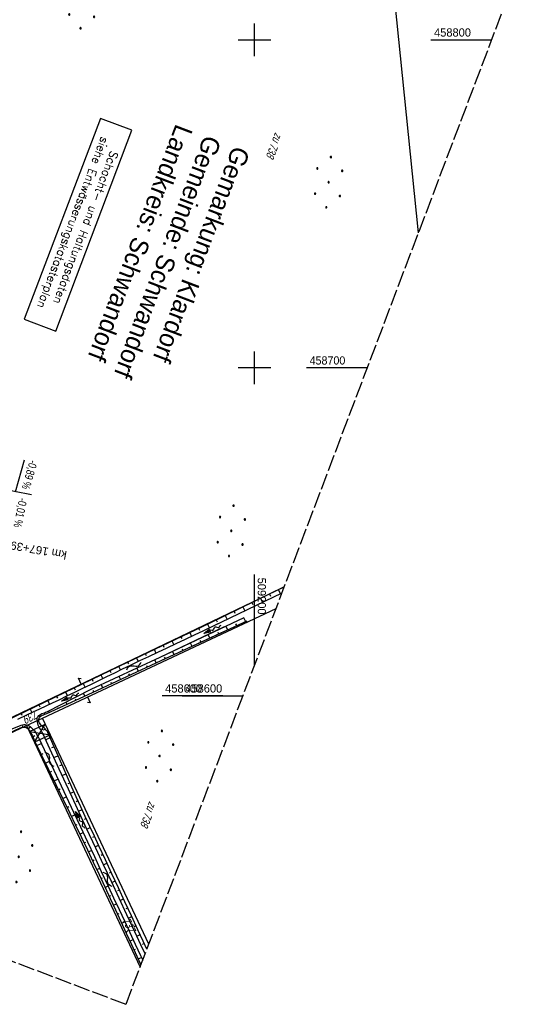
# Model space of a CAD drawing. Extents: x 508892 to 509489, y 458506 to 459473.
# Tile 19 of 62: x 509128 to 509287, y 458506 to 458806. Entities that reach past the tile are written whole.
import ezdxf
from ezdxf.enums import TextEntityAlignment as Align

# ---------------------------------------------------------------- set-up
doc = ezdxf.new("R2010")
doc.units = 0
doc.header["$LTSCALE"] = 10
doc.header["$MEASUREMENT"] = 0
doc.linetypes.add('LT00', pattern=[0])
doc.linetypes.add('LT14', pattern=[0.6, 0.5, -0.1])
doc.layers.get('0').update_dxf_attribs({"linetype": 'LT00'})
for name, color, linetype in [('--EL_TEXT_KASTEN', 182, 'Continuous'), ('--FLIEßRICHTPFEIL', 180, 'Continuous'), ('--WASSER_NUTZUNG', 180, 'Continuous'), ('-EL-93-1', 250, 'LT00'), ('-GRA-20O', 250, 'LT00'), ('DFK_FLUR_NR', 250, 'LT00'), ('DFK_KATASTER', 250, 'LT00'), ('DFK_NUTZUNG', 250, 'LT00'), ('DFK_TOPO-ANL', 252, 'LT00'), ('GRENZNAME_B', 250, 'Continuous'), ('STROM_FREILTG', 80, 'STROMFREILEITUNG'), ('V111_BOESCH', 250, 'LT00'), ('V111_BOSCHUNG', 250, 'LT00'), ('V111_RASTER', 250, 'LT00'), ('V112_BOESCH', 250, 'LT00'), ('V112_BOSCHUNG', 250, 'LT00'), ('V112_RASTER', 250, 'LT00')]:
    doc.layers.add(name, color=color, linetype=linetype)
doc.layers.add('-BLATT_111-RAND', color=7, linetype='LT14', plot=False)
doc.styles.add('Arial', font='ARIAL.TTF')
doc.styles.add('Beschrift', font='ARIAL.TTF')
doc.styles.add('ROMANS', font='romans.shx', dxfattribs={"width": 0.8})
doc.styles.get("Standard").update_dxf_attribs({"font": 'ARIAL.TTF'})
doc.styles.add('Strom', font='txt-alt.shx')
doc.styles.add('UNIR-H', font='unir_h.shx', dxfattribs={"width": 0.8})
doc.linetypes.add('STROMFREILEITUNG', pattern='A,12.7,-5.5,["xx",Strom,S=2.5,R=0,X=-2.6,Y=-0.85],-4.35', length=22.55)

# ---------------------------------------------------------------- blocks, each defined once
blk = doc.blocks.new('FLIEßRICHTPFEIL')
at = {"layer": '--FLIEßRICHTPFEIL'}
blk.add_hatch(color=256, dxfattribs=at).paths.add_polyline_path([(-1.95, 0.4875), (-1.95, -0.4875), (0, 0)])
for p, q in [((-1.95, 0.4875), (-1.95, -0.4875)), ((-1.95, 0.4875), (0, 0)), ((0, 0), (-1.95, -0.4875))]:
    blk.add_line(p, q, dxfattribs=at)
at = {"layer": '--FLIEßRICHTPFEIL', "start_tangent": (-1, 0), "end_tangent": (-1, 0)}
blk.add_spline([(-1.95, 0), (-2.4375, 0), (-2.925, 0.325), (-3.4125, 0), (-3.9, -0.325), (-4.3875, 0), (-4.875, 0.325), (-5.3625, 0), (-5.85, 0)], degree=3, dxfattribs=at)
blk = doc.blocks.new('SYMB7251')
at = {"color": 0, "linetype": 'ByBlock'}
for points in [[(-0.25, 0), (-0.208333, 0.028889), (-0.166667, 0.051111), (-0.125, 0.06), (-0.083333, 0.051111), (-0.041667, 0.028889), (0, 0)], [(0, 0), (0.041667, -0.028889), (0.083333, -0.051111), (0.125, -0.06), (0.166667, -0.051111), (0.208333, -0.028889), (0.25, 0)]]:
    blk.add_lwpolyline(points, dxfattribs=at)
blk = doc.blocks.new('Ackerland7')
at = {"layer": 'DFK_NUTZUNG', "color": 0, "linetype": 'ByBlock'}
for p, q in [((-4, 3.93), (-4, 3.67)), ((-3.95, 3.63), (-3.95, 3.97)), ((-3.9, 3.99), (-3.9, 3.61)), ((-3.85, 3.6), (-3.85, 4)), ((-3.8, 3.99), (-3.8, 3.61)), ((-3.75, 3.63), (-3.75, 3.97)), ((-3.7, 3.93), (-3.7, 3.67)), ((-3.65, 3.8), (-3.65, 3.8)), ((3.7, 3.93), (3.7, 3.67)), ((3.75, 3.63), (3.75, 3.97)), ((3.8, 3.99), (3.8, 3.61)), ((3.85, 3.6), (3.85, 4)), ((3.9, 3.99), (3.9, 3.61)), ((3.95, 3.63), (3.95, 3.97)), ((4, 3.93), (4, 3.67)), ((4.05, 3.8), (4.05, 3.8)), ((-7.85, 0.13), (-7.85, -0.13)), ((-7.8, -0.17), (-7.8, 0.17)), ((-7.75, 0.19), (-7.75, -0.19)), ((-7.7, -0.2), (-7.7, 0.2)), ((-7.65, 0.19), (-7.65, -0.19)), ((-7.6, -0.17), (-7.6, 0.17)), ((-7.55, 0.13), (-7.55, -0.13)), ((-7.5, 0), (-7.5, 0)), ((-0.15, 0.13), (-0.15, -0.13)), ((-0.1, -0.17), (-0.1, 0.17)), ((-0.05, 0.19), (-0.05, -0.19)), ((0, -0.2), (0, 0.2)), ((0.05, 0.19), (0.05, -0.19)), ((0.1, -0.17), (0.1, 0.17)), ((0.15, 0.13), (0.15, -0.13)), ((0.2, 0), (0.2, 0)), ((7.55, 0.13), (7.55, -0.13)), ((7.6, -0.17), (7.6, 0.17)), ((7.65, 0.19), (7.65, -0.19)), ((7.7, -0.2), (7.7, 0.2)), ((7.75, 0.19), (7.75, -0.19)), ((7.8, -0.17), (7.8, 0.17)), ((7.85, 0.13), (7.85, -0.13)), ((7.9, 0), (7.9, 0)), ((-4, -3.67), (-4, -3.93)), ((-3.95, -3.97), (-3.95, -3.63)), ((-3.9, -3.61), (-3.9, -3.99)), ((-3.85, -4), (-3.85, -3.6)), ((-3.8, -3.61), (-3.8, -3.99)), ((-3.75, -3.97), (-3.75, -3.63)), ((-3.7, -3.67), (-3.7, -3.93)), ((-3.65, -3.8), (-3.65, -3.8)), ((3.7, -3.67), (3.7, -3.93)), ((3.75, -3.97), (3.75, -3.63)), ((3.8, -3.61), (3.8, -3.99)), ((3.85, -4), (3.85, -3.6)), ((3.9, -3.61), (3.9, -3.99)), ((3.95, -3.97), (3.95, -3.63)), ((4, -3.67), (4, -3.93)), ((4.05, -3.8), (4.05, -3.8))]:
    blk.add_line(p, q, dxfattribs=at)
for points in [[(-3.65, 3.8), (-3.67, 3.89), (-3.73, 3.96), (-3.81, 3.99), (-3.89, 3.99), (-3.97, 3.96), (-4.03, 3.89), (-4.05, 3.8), (-4.03, 3.71), (-3.97, 3.64), (-3.89, 3.6), (-3.81, 3.6), (-3.73, 3.64), (-3.67, 3.71), (-3.65, 3.8)], [(4.05, 3.8), (4.03, 3.89), (3.97, 3.96), (3.89, 3.99), (3.81, 3.99), (3.73, 3.96), (3.67, 3.89), (3.65, 3.8), (3.67, 3.71), (3.73, 3.64), (3.81, 3.61), (3.89, 3.61), (3.97, 3.64), (4.03, 3.71), (4.05, 3.8)], [(-7.5, 0), (-7.52, 0.09), (-7.58, 0.16), (-7.66, 0.19), (-7.74, 0.19), (-7.82, 0.16), (-7.88, 0.09), (-7.9, 0)], [(0.2, 0), (0.18, 0.09), (0.12, 0.16), (0.04, 0.19), (-0.04, 0.19), (-0.12, 0.16), (-0.18, 0.09), (-0.2, 0)], [(-0.2, 0), (-0.18, -0.09), (-0.12, -0.16), (-0.04, -0.19), (0.04, -0.19), (0.12, -0.16), (0.18, -0.09), (0.2, 0)], [(7.9, 0), (7.88, 0.09), (7.82, 0.16), (7.74, 0.19), (7.66, 0.19), (7.58, 0.16), (7.52, 0.09), (7.5, 0)], [(7.5, 0), (7.52, -0.09), (7.58, -0.16), (7.66, -0.19), (7.74, -0.19), (7.82, -0.16), (7.88, -0.09), (7.9, 0)], [(-7.9, 0), (-7.88, -0.09), (-7.82, -0.16), (-7.74, -0.19), (-7.66, -0.19), (-7.58, -0.16), (-7.52, -0.09), (-7.5, 0)], [(-3.65, -3.8), (-3.67, -3.71), (-3.73, -3.64), (-3.81, -3.61), (-3.89, -3.61), (-3.97, -3.64), (-4.03, -3.71), (-4.05, -3.8), (-4.03, -3.89), (-3.97, -3.96), (-3.89, -3.99), (-3.81, -3.99), (-3.73, -3.96), (-3.67, -3.89), (-3.65, -3.8)], [(4.05, -3.8), (4.03, -3.71), (3.97, -3.64), (3.89, -3.61), (3.81, -3.61), (3.73, -3.64), (3.67, -3.71), (3.65, -3.8), (3.67, -3.89), (3.73, -3.96), (3.81, -3.99), (3.89, -3.99), (3.97, -3.96), (4.03, -3.89), (4.05, -3.8)]]:
    blk.add_lwpolyline(points, dxfattribs=at)
blk = doc.blocks.new('SYMB7052')
at = {"color": 0, "linetype": 'ByBlock'}
blk.add_lwpolyline([(0, 0), (0, 0.196), (0.076, 0.156)], dxfattribs=at)

msp = doc.modelspace()

# ---------------------------------------------------------------- linework, layer by layer
at = {"layer": '--EL_TEXT_KASTEN'}
msp.add_lwpolyline([(509153.06, 458776.06), (509129.85, 458714.83), (509139.41, 458711.21), (509162.62, 458772.44)], close=True, dxfattribs=at)
at = {"layer": '-BLATT_111-RAND'}
msp.add_lwpolyline([(509220.39, 459472.62), (508892.48, 458607.69), (509160.85, 458505.95), (509488.75, 459370.88), (509220.39, 459472.62)], dxfattribs=at)
at = {"layer": '-GRA-20O'}
for p, q in [((509132.03, 458661.26), (509092.99, 458669.01)), ((509127.12, 458662.24), (509129.95, 458671.92))]:
    msp.add_line(p, q, dxfattribs=at)
at = {"layer": 'DFK_KATASTER'}
for p, q in [((509071.06, 458567.13), (509209.11, 458633.25)), ((509135.4, 458593.21), (509206.61, 458626.65)), ((509071.69, 458563.38), (509130.53, 458590.98)), ((509130.53, 458590.98), (509135.4, 458593.21)), ((509130.53, 458590.98), (509165.13, 458517.24)), ((509167.78, 458524.24), (509135.4, 458593.21))]:
    msp.add_line(p, q, dxfattribs=at)
at = {"layer": 'DFK_TOPO-ANL'}
for p, q in [((509131.38, 458589.17), (509136.25, 458591.39)), ((509132.91, 458585.91), (509136.25, 458591.39)), ((509131.38, 458589.17), (509137.78, 458588.14)), ((509137.78, 458588.14), (509132.91, 458585.91))]:
    msp.add_line(p, q, dxfattribs=at)
at = {"layer": 'STROM_FREILTG', "ltscale": 0.05, "flags": 128}
msp.add_lwpolyline([(509250.03, 458741.19), (509238.5, 458854.19), (509219.61, 459016.4)], dxfattribs=at)
at = {"layer": 'V111_BOESCH'}
for points in [[(509072.12, 458567.18), (509074.26, 458568.38), (509083.01, 458572.72), (509105.44, 458583.38), (509139.37, 458599.68), (509161.46, 458610.4), (509186.32, 458622.19), (509209.12, 458633.3)], [(509208.36, 458631.28), (509187.21, 458621.13), (509184.43, 458619.8), (509181.65, 458618.49), (509178.86, 458617.17), (509176.07, 458615.86), (509173.28, 458614.56), (509170.49, 458613.25), (509167.71, 458611.94), (509164.92, 458610.62), (509162.14, 458609.29), (509159.72, 458608.12), (509157.29, 458606.94), (509154.87, 458605.76), (509152.45, 458604.57), (509150.03, 458603.39), (509147.61, 458602.21), (509145.18, 458601.03), (509142.75, 458599.87), (509140.32, 458598.71), (509138.36, 458597.79), (509136.4, 458596.88), (509134.44, 458595.97), (509132.49, 458595.06), (509130.53, 458594.14), (509127.74, 458592.83)], [(509166.67, 458521.31), (509165.38, 458524.08), (509163.51, 458528.09), (509161.14, 458533.19), (509158.76, 458538.29), (509156.38, 458543.39), (509154.01, 458548.49), (509151.63, 458553.59), (509148.84, 458559.59), (509146.05, 458565.59), (509143.27, 458571.59), (509140.5, 458577.6), (509135.44, 458588.56), (509135.22, 458588.99), (509134.99, 458589.41), (509134.75, 458589.82), (509134.51, 458590.24), (509134.29, 458590.66), (509134.09, 458591.1), (509133.93, 458591.56), (509133.82, 458592.04), (509133.78, 458592.4), (509133.78, 458592.76), (509133.81, 458593.12), (509133.9, 458593.45), (509134.04, 458593.74), (509134.26, 458594.01), (509134.54, 458594.23), (509134.86, 458594.42), (509135.22, 458594.57), (509135.6, 458594.71), (509135.98, 458594.85), (509136.35, 458594.99), (509136.71, 458595.15), (509150.27, 458602.07), (509171.21, 458611.75), (509196.82, 458623.9)], [(509167.21, 458522.73), (509166.09, 458525.17), (509164.46, 458528.7), (509162.49, 458532.96), (509160.52, 458537.22), (509158.54, 458541.48), (509156.55, 458545.74), (509154.57, 458549.99), (509152.58, 458554.25), (509151.19, 458557.23), (509149.8, 458560.21), (509148.41, 458563.2), (509147.03, 458566.19), (509145.66, 458569.18), (509144.31, 458572.18), (509142.97, 458575.18), (509141.64, 458578.2), (509136.98, 458588.87), (509136.78, 458589.24), (509136.51, 458589.58), (509136.21, 458589.9), (509135.88, 458590.2), (509135.54, 458590.5), (509135.21, 458590.8), (509134.91, 458591.11), (509134.64, 458591.44), (509134.44, 458591.8), (509134.32, 458592.21), (509134.28, 458592.52), (509134.3, 458592.84), (509134.36, 458593.15), (509134.49, 458593.43), (509134.7, 458593.7), (509134.98, 458593.91), (509135.3, 458594.09), (509135.66, 458594.23), (509136.03, 458594.36), (509136.39, 458594.49), (509136.74, 458594.63), (509150.63, 458600.98), (509171.54, 458610.75), (509197.77, 458622.91)], [(509117.85, 458586.63), (509128.9, 458591.04), (509129.3, 458591.16), (509129.71, 458591.23), (509130.13, 458591.24), (509130.55, 458591.19), (509130.94, 458591.07), (509131.31, 458590.88), (509131.66, 458590.63), (509131.97, 458590.36), (509132.46, 458589.85), (509132.91, 458589.31), (509133.32, 458588.74), (509133.69, 458588.15), (509134.03, 458587.53), (509134.33, 458586.91), (509144.82, 458564.56), (509146.95, 458560.04), (509149.08, 458555.52), (509151.2, 458551), (509153.32, 458546.48), (509155.44, 458541.95), (509157.08, 458538.43), (509158.72, 458534.9), (509160.36, 458531.37), (509161.99, 458527.85), (509163.63, 458524.32), (509165.27, 458520.8), (509165.94, 458519.38)], [(509118, 458585.23), (509128.62, 458590.24), (509128.95, 458590.37), (509129.32, 458590.46), (509129.69, 458590.48), (509130.05, 458590.45), (509130.39, 458590.36), (509130.72, 458590.18), (509131.01, 458589.93), (509131.27, 458589.64), (509131.5, 458589.33), (509131.8, 458588.84), (509132.06, 458588.34), (509132.3, 458587.83), (509132.53, 458587.32), (509132.75, 458586.8), (509132.99, 458586.29), (509143.68, 458564.26), (509145.48, 458560.52), (509147.27, 458556.77), (509149.07, 458553.02), (509150.85, 458549.27), (509152.63, 458545.51), (509154.4, 458541.75), (509156.04, 458538.24), (509157.67, 458534.72), (509159.3, 458531.2), (509160.92, 458527.68), (509162.54, 458524.15), (509164.15, 458520.63), (509165.39, 458517.94)]]:
    msp.add_lwpolyline(points, dxfattribs=at)
at = {"layer": 'V111_BOSCHUNG'}
for p, q in [((509204.56, 458631.07), (509204.88, 458630.42)), ((509207.25, 458632.39), (509207.9, 458631.06)), ((509196.46, 458627.13), (509197.08, 458625.87)), ((509199.16, 458628.45), (509199.47, 458627.81)), ((509201.86, 458629.76), (509202.49, 458628.46)), ((509191.07, 458624.51), (509191.67, 458623.27)), ((509193.77, 458625.82), (509194.07, 458625.2)), ((509185.68, 458621.89), (509186.25, 458620.67)), ((509188.38, 458623.2), (509188.67, 458622.58)), ((509191.26, 458621.26), (509191.8, 458620.14)), ((509194.24, 458621.98), (509194.52, 458621.41)), ((509196.68, 458623.84), (509197.24, 458622.67)), ((509177.55, 458618.03), (509177.83, 458617.43)), ((509180.26, 458619.32), (509180.83, 458618.1)), ((509182.97, 458620.61), (509183.26, 458619.99)), ((509185.84, 458618.69), (509186.35, 458617.62)), ((509188.81, 458619.43), (509189.07, 458618.88)), ((509172.13, 458615.46), (509172.41, 458614.87)), ((509174.84, 458616.75), (509175.4, 458615.55)), ((509180.42, 458616.12), (509180.91, 458615.1)), ((509183.38, 458616.88), (509183.63, 458616.36)), ((509166.71, 458612.89), (509166.98, 458612.31)), ((509169.42, 458614.18), (509169.97, 458613)), ((509175, 458613.54), (509175.46, 458612.57)), ((509177.95, 458614.33), (509178.19, 458613.83)), ((509158.58, 458609), (509159.15, 458607.84)), ((509161.28, 458610.31), (509161.56, 458609.73)), ((509164, 458611.6), (509164.55, 458610.44)), ((509167.08, 458609.25), (509167.3, 458608.77)), ((509169.58, 458610.99), (509170.02, 458610.04)), ((509172.52, 458611.78), (509172.74, 458611.31)), ((509153.18, 458606.38), (509153.75, 458605.21)), ((509155.88, 458607.69), (509156.17, 458607.11)), ((509158.68, 458605.96), (509159.14, 458604.96)), ((509161.63, 458606.73), (509161.86, 458606.23)), ((509164.13, 458608.48), (509164.58, 458607.5)), ((509147.79, 458603.76), (509148.36, 458602.58)), ((509150.48, 458605.07), (509150.77, 458604.48)), ((509153.24, 458603.45), (509153.7, 458602.42)), ((509156.19, 458604.2), (509156.42, 458603.69)), ((509142.39, 458601.14), (509142.96, 458599.97)), ((509145.09, 458602.45), (509145.38, 458601.86)), ((509147.82, 458600.83), (509148.27, 458599.91)), ((509150.75, 458601.67), (509150.99, 458601.16)), ((509134.28, 458597.23), (509134.55, 458596.69)), ((509136.98, 458598.53), (509137.53, 458597.4)), ((509139.69, 458599.83), (509139.97, 458599.26)), ((509142.47, 458598.1), (509142.82, 458597.41)), ((509145.35, 458599.06), (509145.55, 458598.66)), ((509128.87, 458594.64), (509129.12, 458594.12)), ((509131.58, 458595.94), (509132.09, 458594.87)), ((509134.62, 458593.97), (509134.84, 458593.82)), ((509137.12, 458595.36), (509137.38, 458594.92)), ((509139.95, 458596.45), (509140.09, 458596.16)), ((509133.8, 458592.21), (509134.32, 458592.17)), ((509129.33, 458590.46), (509129.36, 458590.82)), ((509131.12, 458589.82), (509131.68, 458590.61)), ((509135.64, 458589.6), (509136.27, 458589.84)), ((509132.45, 458587.5), (509133.04, 458587.86)), ((509133.68, 458584.85), (509135.01, 458585.47)), ((509136.34, 458586.6), (509137.68, 458587.27)), ((509135, 458582.15), (509135.64, 458582.45)), ((509138.24, 458584.2), (509138.89, 458584.5)), ((509136.31, 458579.45), (509137.55, 458580.04)), ((509138.85, 458581.17), (509140.09, 458581.75)), ((509140.7, 458578.72), (509141.29, 458579)), ((509137.62, 458576.75), (509138.22, 458577.04)), ((509141.36, 458575.72), (509142.49, 458576.25)), ((509138.93, 458574.05), (509140.1, 458574.61)), ((509143.17, 458573.25), (509143.71, 458573.51)), ((509140.24, 458571.35), (509140.81, 458571.62)), ((509143.88, 458570.28), (509144.94, 458570.77)), ((509141.55, 458568.65), (509142.65, 458569.18)), ((509145.66, 458567.8), (509146.18, 458568.04)), ((509142.86, 458565.95), (509143.39, 458566.21)), ((509146.4, 458564.83), (509147.43, 458565.32)), ((509144.17, 458563.25), (509145.2, 458563.75)), ((509148.18, 458562.35), (509148.69, 458562.59)), ((509145.46, 458560.55), (509145.97, 458560.79)), ((509146.76, 458557.84), (509147.76, 458558.32)), ((509148.93, 458559.39), (509149.96, 458559.87)), ((509148.06, 458555.14), (509148.55, 458555.37)), ((509150.71, 458556.91), (509151.22, 458557.15)), ((509149.35, 458552.43), (509150.31, 458552.89)), ((509151.46, 458553.95), (509152.49, 458554.43)), ((509150.64, 458549.72), (509151.11, 458549.95)), ((509153.24, 458551.47), (509153.76, 458551.72)), ((509154, 458548.51), (509155.03, 458549)), ((509151.92, 458547.01), (509152.86, 458547.46)), ((509155.78, 458546.04), (509156.3, 458546.28)), ((509153.21, 458544.3), (509153.67, 458544.52)), ((509156.53, 458543.07), (509157.57, 458543.56)), ((509154.48, 458541.59), (509155.41, 458542.02)), ((509158.32, 458540.6), (509158.83, 458540.84)), ((509155.75, 458538.87), (509156.21, 458539.09)), ((509159.07, 458537.64), (509160.1, 458538.12)), ((509157.01, 458536.15), (509157.94, 458536.58)), ((509160.85, 458535.16), (509161.36, 458535.4)), ((509158.27, 458533.43), (509158.74, 458533.64)), ((509159.52, 458530.71), (509160.47, 458531.14)), ((509161.6, 458532.2), (509162.62, 458532.68)), ((509160.78, 458527.98), (509161.25, 458528.2)), ((509163.38, 458529.72), (509163.88, 458529.95)), ((509162.03, 458525.25), (509162.99, 458525.69)), ((509164.13, 458526.76), (509165.14, 458527.23)), ((509163.28, 458522.53), (509163.77, 458522.75)), ((509165.9, 458524.27), (509166.39, 458524.5)), ((509164.54, 458519.8), (509165.53, 458520.25))]:
    msp.add_line(p, q, dxfattribs=at)
at = {"layer": 'V111_RASTER'}
for p, q in [((509200, 458795), (509200, 458805)), ((509195, 458800), (509205, 458800)), ((509253.82, 458800), (509272.32, 458800)), ((509200, 458695), (509200, 458705)), ((509205, 458700), (509195, 458700)), ((509234.41, 458700), (509215.91, 458700)), ((509200, 458609.23), (509200, 458636.96)), ((509178, 458600), (509196.5, 458600))]:
    msp.add_line(p, q, dxfattribs=at)
at = {"layer": 'V112_BOESCH'}
for points in [[(509072.12, 458567.18), (509074.26, 458568.38), (509083.01, 458572.72), (509105.44, 458583.38), (509139.37, 458599.68), (509161.46, 458610.4), (509186.32, 458622.19), (509190.99, 458624.47)], [(509190.95, 458622.93), (509187.21, 458621.13), (509184.43, 458619.8), (509181.65, 458618.49), (509178.86, 458617.17), (509176.07, 458615.86), (509173.28, 458614.56), (509170.49, 458613.25), (509167.71, 458611.94), (509164.92, 458610.62), (509162.14, 458609.29), (509159.72, 458608.12), (509157.29, 458606.94), (509154.87, 458605.76), (509152.45, 458604.57), (509150.03, 458603.39), (509147.61, 458602.21), (509145.18, 458601.03), (509142.75, 458599.87), (509140.32, 458598.71), (509138.36, 458597.79), (509136.4, 458596.88), (509134.44, 458595.97), (509132.49, 458595.06), (509130.53, 458594.14), (509127.74, 458592.83)], [(509166.67, 458521.31), (509165.38, 458524.08), (509163.51, 458528.09), (509161.14, 458533.19), (509158.76, 458538.29), (509156.38, 458543.39), (509154.01, 458548.49), (509151.63, 458553.59), (509148.84, 458559.59), (509146.05, 458565.59), (509143.27, 458571.59), (509140.5, 458577.6), (509135.44, 458588.56), (509135.22, 458588.99), (509134.99, 458589.41), (509134.75, 458589.82), (509134.51, 458590.24), (509134.29, 458590.66), (509134.09, 458591.1), (509133.93, 458591.56), (509133.82, 458592.04), (509133.78, 458592.4), (509133.78, 458592.76), (509133.81, 458593.12), (509133.9, 458593.45), (509134.04, 458593.74), (509134.26, 458594.01), (509134.54, 458594.23), (509134.86, 458594.42), (509135.22, 458594.57), (509135.6, 458594.71), (509135.98, 458594.85), (509136.35, 458594.99), (509136.71, 458595.15), (509150.27, 458602.07), (509171.21, 458611.75), (509190.91, 458621.1)], [(509167.21, 458522.73), (509166.09, 458525.17), (509164.46, 458528.7), (509162.49, 458532.96), (509160.52, 458537.22), (509158.54, 458541.48), (509156.55, 458545.74), (509154.57, 458549.99), (509152.58, 458554.25), (509151.19, 458557.23), (509149.8, 458560.21), (509148.41, 458563.2), (509147.03, 458566.19), (509145.66, 458569.18), (509144.31, 458572.18), (509142.97, 458575.18), (509141.64, 458578.2), (509136.98, 458588.87), (509136.78, 458589.24), (509136.51, 458589.58), (509136.21, 458589.9), (509135.88, 458590.2), (509135.54, 458590.5), (509135.21, 458590.8), (509134.91, 458591.11), (509134.64, 458591.44), (509134.44, 458591.8), (509134.32, 458592.21), (509134.28, 458592.52), (509134.3, 458592.84), (509134.36, 458593.15), (509134.49, 458593.43), (509134.7, 458593.7), (509134.98, 458593.91), (509135.3, 458594.09), (509135.66, 458594.23), (509136.03, 458594.36), (509136.39, 458594.49), (509136.74, 458594.63), (509150.63, 458600.98), (509171.54, 458610.75), (509190.87, 458619.71)], [(509117.85, 458586.63), (509128.9, 458591.04), (509129.3, 458591.16), (509129.71, 458591.23), (509130.13, 458591.24), (509130.55, 458591.19), (509130.94, 458591.07), (509131.31, 458590.88), (509131.66, 458590.63), (509131.97, 458590.36), (509132.46, 458589.85), (509132.91, 458589.31), (509133.32, 458588.74), (509133.69, 458588.15), (509134.03, 458587.53), (509134.33, 458586.91), (509144.82, 458564.56), (509146.95, 458560.04), (509149.08, 458555.52), (509151.2, 458551), (509153.32, 458546.48), (509155.44, 458541.95), (509157.08, 458538.43), (509158.72, 458534.9), (509160.36, 458531.37), (509161.99, 458527.85), (509163.63, 458524.32), (509165.27, 458520.8), (509165.94, 458519.38)], [(509118, 458585.23), (509128.62, 458590.24), (509128.95, 458590.37), (509129.32, 458590.46), (509129.69, 458590.48), (509130.05, 458590.45), (509130.39, 458590.36), (509130.72, 458590.18), (509131.01, 458589.93), (509131.27, 458589.64), (509131.5, 458589.33), (509131.8, 458588.84), (509132.06, 458588.34), (509132.3, 458587.83), (509132.53, 458587.32), (509132.75, 458586.8), (509132.99, 458586.29), (509143.68, 458564.26), (509145.48, 458560.52), (509147.27, 458556.77), (509149.07, 458553.02), (509150.85, 458549.27), (509152.63, 458545.51), (509154.4, 458541.75), (509156.04, 458538.24), (509157.67, 458534.72), (509159.3, 458531.2), (509160.92, 458527.68), (509162.54, 458524.15), (509164.15, 458520.63), (509165.39, 458517.94)]]:
    msp.add_lwpolyline(points, dxfattribs=at)
at = {"layer": 'V112_BOSCHUNG'}
for p, q in [((509185.68, 458621.89), (509186.25, 458620.67)), ((509188.38, 458623.2), (509188.67, 458622.58)), ((509177.55, 458618.03), (509177.83, 458617.43)), ((509180.26, 458619.32), (509180.83, 458618.1)), ((509182.97, 458620.61), (509183.26, 458619.99)), ((509185.84, 458618.69), (509186.35, 458617.62)), ((509188.81, 458619.43), (509189.07, 458618.88)), ((509172.13, 458615.46), (509172.41, 458614.87)), ((509174.84, 458616.75), (509175.4, 458615.55)), ((509180.42, 458616.12), (509180.91, 458615.1)), ((509183.38, 458616.88), (509183.63, 458616.36)), ((509166.71, 458612.89), (509166.98, 458612.31)), ((509169.42, 458614.18), (509169.97, 458613)), ((509175, 458613.54), (509175.46, 458612.57)), ((509177.95, 458614.33), (509178.19, 458613.83)), ((509158.58, 458609), (509159.15, 458607.84)), ((509161.28, 458610.31), (509161.56, 458609.73)), ((509164, 458611.6), (509164.55, 458610.44)), ((509167.08, 458609.25), (509167.3, 458608.77)), ((509169.58, 458610.99), (509170.02, 458610.04)), ((509172.52, 458611.78), (509172.74, 458611.31)), ((509153.18, 458606.38), (509153.75, 458605.21)), ((509155.88, 458607.69), (509156.17, 458607.11)), ((509158.68, 458605.96), (509159.14, 458604.96)), ((509161.63, 458606.73), (509161.86, 458606.23)), ((509164.13, 458608.48), (509164.58, 458607.5)), ((509147.79, 458603.76), (509148.36, 458602.58)), ((509150.48, 458605.07), (509150.77, 458604.48)), ((509153.24, 458603.45), (509153.7, 458602.42)), ((509156.19, 458604.2), (509156.42, 458603.69)), ((509142.39, 458601.14), (509142.96, 458599.97)), ((509145.09, 458602.45), (509145.38, 458601.86)), ((509147.82, 458600.83), (509148.27, 458599.91)), ((509150.75, 458601.67), (509150.99, 458601.16)), ((509134.28, 458597.23), (509134.55, 458596.69)), ((509136.98, 458598.53), (509137.53, 458597.4)), ((509139.69, 458599.83), (509139.97, 458599.26)), ((509142.47, 458598.1), (509142.82, 458597.41)), ((509145.35, 458599.06), (509145.55, 458598.66)), ((509128.87, 458594.64), (509129.12, 458594.12)), ((509131.58, 458595.94), (509132.09, 458594.87)), ((509134.62, 458593.97), (509134.84, 458593.82)), ((509137.12, 458595.36), (509137.38, 458594.92)), ((509139.95, 458596.45), (509140.09, 458596.16)), ((509133.8, 458592.21), (509134.32, 458592.17)), ((509129.33, 458590.46), (509129.36, 458590.82)), ((509131.12, 458589.82), (509131.68, 458590.61)), ((509135.64, 458589.6), (509136.27, 458589.84)), ((509132.45, 458587.5), (509133.04, 458587.86)), ((509133.68, 458584.85), (509135.01, 458585.47)), ((509136.34, 458586.6), (509137.68, 458587.27)), ((509135, 458582.15), (509135.64, 458582.45)), ((509138.24, 458584.2), (509138.89, 458584.5)), ((509136.31, 458579.45), (509137.55, 458580.04)), ((509138.85, 458581.17), (509140.09, 458581.75)), ((509140.7, 458578.72), (509141.29, 458579)), ((509137.62, 458576.75), (509138.22, 458577.04)), ((509141.36, 458575.72), (509142.49, 458576.25)), ((509138.93, 458574.05), (509140.1, 458574.61)), ((509143.17, 458573.25), (509143.71, 458573.51)), ((509140.24, 458571.35), (509140.81, 458571.62)), ((509143.88, 458570.28), (509144.94, 458570.77)), ((509141.55, 458568.65), (509142.65, 458569.18)), ((509145.66, 458567.8), (509146.18, 458568.04)), ((509142.86, 458565.95), (509143.39, 458566.21)), ((509146.4, 458564.83), (509147.43, 458565.32)), ((509144.17, 458563.25), (509145.2, 458563.75)), ((509148.18, 458562.35), (509148.69, 458562.59)), ((509145.46, 458560.55), (509145.97, 458560.79)), ((509146.76, 458557.84), (509147.76, 458558.32)), ((509148.93, 458559.39), (509149.96, 458559.87)), ((509148.06, 458555.14), (509148.55, 458555.37)), ((509150.71, 458556.91), (509151.22, 458557.15)), ((509149.35, 458552.43), (509150.31, 458552.89)), ((509151.46, 458553.95), (509152.49, 458554.43)), ((509150.64, 458549.72), (509151.11, 458549.95)), ((509153.24, 458551.47), (509153.76, 458551.72)), ((509154, 458548.51), (509155.03, 458549)), ((509151.92, 458547.01), (509152.86, 458547.46)), ((509155.78, 458546.04), (509156.3, 458546.28)), ((509153.21, 458544.3), (509153.67, 458544.52)), ((509156.53, 458543.07), (509157.57, 458543.56)), ((509154.48, 458541.59), (509155.41, 458542.02)), ((509158.32, 458540.6), (509158.83, 458540.84)), ((509155.75, 458538.87), (509156.21, 458539.09)), ((509159.07, 458537.64), (509160.1, 458538.12)), ((509157.01, 458536.15), (509157.94, 458536.58)), ((509160.85, 458535.16), (509161.36, 458535.4)), ((509158.27, 458533.43), (509158.74, 458533.64)), ((509159.52, 458530.71), (509160.47, 458531.14)), ((509161.6, 458532.2), (509162.62, 458532.68)), ((509160.78, 458527.98), (509161.25, 458528.2)), ((509163.38, 458529.72), (509163.88, 458529.95)), ((509162.03, 458525.25), (509162.99, 458525.69)), ((509164.13, 458526.76), (509165.14, 458527.23)), ((509163.28, 458522.53), (509163.77, 458522.75)), ((509165.9, 458524.27), (509166.39, 458524.5)), ((509164.54, 458519.8), (509165.53, 458520.25))]:
    msp.add_line(p, q, dxfattribs=at)
at = {"layer": 'V112_RASTER'}
msp.add_line((509190.35, 458600), (509171.85, 458600), dxfattribs=at)

# ---------------------------------------------------------------- block references
at = {"layer": '--FLIEßRICHTPFEIL'}
for p, rotation in [((509184.6, 458619.05), 205.1881574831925), ((509141.21, 458598.37), 205.1881574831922), ((509145.47, 458564.78), 118.1762921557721)]:
    msp.add_blockref('FLIEßRICHTPFEIL', p, dxfattribs=dict(at, rotation=rotation))
at = {"layer": '--WASSER_NUTZUNG', "zscale": 10}
for p, xscale, yscale, rotation in [((509163.29, 458609.13), 9.999999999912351, 10.00000000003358, 28.19352137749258), ((509137.56, 458580.6), 9.999999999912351, 10.00000000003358, 122.4705), ((509155.25, 458544.02), 9.999999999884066, 10.00000000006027, 122.4705280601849)]:
    msp.add_blockref('SYMB7251', p, dxfattribs=dict(at, xscale=xscale, yscale=yscale, rotation=rotation))
at = {"layer": 'DFK_KATASTER', "yscale": 10, "zscale": 10}
for p, xscale, rotation in [((509147.17, 458603.58), 9.999999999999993, 25.59350001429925), ((509149.13, 458599.66), 9.999999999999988, 205.1592699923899)]:
    msp.add_blockref('SYMB7052', p, dxfattribs=dict(at, xscale=xscale, rotation=rotation))
at = {"layer": 'DFK_NUTZUNG', "rotation": 264.7376999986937}
for p in [(509147.69, 458811.21), (509222.61, 458756.59), (509192.94, 458650.31), (509171.08, 458581.64), (509128.14, 458550.9)]:
    msp.add_blockref('Ackerland7', p, dxfattribs=at)

# ---------------------------------------------------------------- texts
at = {"layer": '--EL_TEXT_KASTEN', "insert": (509146.24, 458743.64), "char_height": 2.5, "attachment_point": 5, "rotation": 249.2379, "style": 'ROMANS'}
msp.add_mtext('{\\W1;Schacht- und Haltungsdaten\\Psiehe Entwässerungskatasterplan}', dxfattribs=at)
at = {"layer": '-EL-93-1', "style": 'Arial'}
msp.add_text('km 167+391,979   ', height=2.5, rotation=169.6665, dxfattribs=at).set_placement((509114.17, 458648.04), align=Align.MIDDLE_RIGHT)
at = {"layer": '-GRA-20O', "style": 'Beschrift', "width": 0.75}
msp.add_text('-0,89 %', height=2.5, rotation=253.71, dxfattribs=at).set_placement((509129.02, 458663.39), align=Align.RIGHT)
msp.add_text('-0,01 %', height=2.5, rotation=258.7256, dxfattribs=at).set_placement((509128.3, 458660.47))
at = {"layer": 'DFK_FLUR_NR', "oblique": 13.754, "width": 0.75}
for s, rotation, p in [('zu 738', 249.2379, (509206.32, 458771.92)), ('739', 207.6415, (509133.33, 458595.74)), ('zu 738', 249.2379, (509167.95, 458567.95)), ('737', -64.623, (509159.67, 458531.63))]:
    msp.add_text(s, height=2.5, rotation=rotation, dxfattribs=at).set_placement(p)
at = {"layer": 'GRENZNAME_B', "insert": (509198.77, 458766.02), "char_height": 5.6, "attachment_point": 1, "rotation": 249.2379, "style": 'UNIR-H'}
msp.add_mtext('{\\W1;Gemarkung: Klardorf\\PGemeinde: Schwandorf\\PLandkreis: Schwandorf}', dxfattribs=at)
at = {"layer": 'V111_RASTER'}
for s, rotation, width, p in [(' 458800', 0.0002, 0.965, (509253.82, 458801)), (' 458700', 0.0002, 0.934, (509215.91, 458701)), (' 509200', -89.9998, 0.965, (509201, 458636.96)), (' 458600', 0.0002, 0.965, (509178, 458601))]:
    msp.add_text(s, height=2.5, rotation=rotation, dxfattribs=dict(at, width=width)).set_placement(p)
at = {"layer": 'V112_RASTER', "width": 0.965}
msp.add_text(' 458600', height=2.5, rotation=-0.0001, dxfattribs=at).set_placement((509171.85, 458601))

doc.saveas('drawing.dxf')
